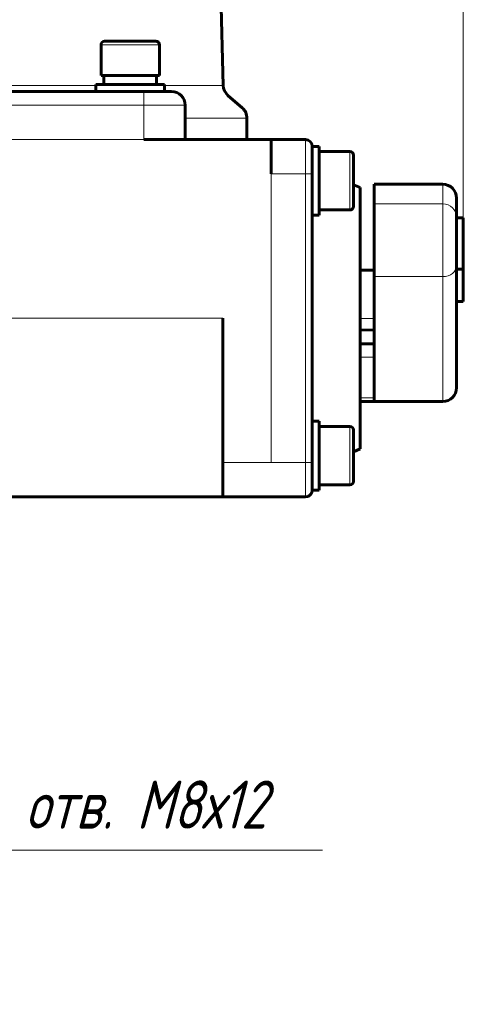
# Model space of a CAD drawing. Header units: millimetres. Extents: x -507 to -8, y -339 to 153.
# Tile 10 of 11: x -73 to -8, y -137 to 7. Entities that reach past the tile are written whole.
import ezdxf

# ---------------------------------------------------------------- set-up
doc = ezdxf.new("R2010")
doc.units = ezdxf.units.MM
for name, pattern in [('K5LT32768', [0]), ('K5LT32769', [0]), ('K5LT_THIN', [0])]:
    doc.linetypes.add(name, pattern=pattern)
doc.layers.add('Системный слой', color=7, linetype='Continuous')
doc.styles.add('KDIMTEXTSTYLE', font='GOST_AU.SHX', dxfattribs={"width": 0.96, "oblique": 15, "height": 5})
doc.styles.add('KTEXTSTYLE', font='GOST_AU.SHX', dxfattribs={"width": 0.96, "height": 5})
doc.dimstyles.new('KDIMSTYLE (1.00)', dxfattribs={"dimtxt": 5, "dimasz": 1, "dimexe": 2, "dimexo": 0, "dimgap": 1, "dimtad": 1, "dimtxsty": 'KDIMTEXTSTYLE', "dimsah": 1, "dimcen": 0, "dimdle": 1, "dimadec": 0, "dimazin": 0, "dimtfac": 0.667, "dimtmove": 0, "dimatfit": 3, "dimfxl": 1, "dimtvp": 1, "dimtolj": 1, "dimtzin": 0, "dimarcsym": 0})

# ---------------------------------------------------------------- blocks, each defined once
blk = doc.blocks.new('D4')
at = {"color": 7, "linetype": 'K5LT_THIN', "lineweight": 18}
for p, q in [((-131.91, 130.53), (-131.91, 143.57)), ((-7.91, -22.22), (-7.91, 143.57)), ((-7.91, 141.57), (-131.91, 141.57))]:
    blk.add_line(p, q, dxfattribs=at)
blk.add_wipeout([(-76.83, 142.57), (-76.83, 152.56), (-63.54, 152.56), (-63.54, 142.57)])
at = {"color": 7, "insert": (-76.83, 151.72), "char_height": 7, "attachment_point": 1, "style": 'KTEXTSTYLE'}
blk.add_mtext('\\H3.5;\\W0.965;\\Q15;\\Q15;\\H7.00;123', dxfattribs=at)
blk = doc.blocks.new('KDIMARROW_00')
at = {"layer": 'Системный слой', "color": 0, "linetype": 'K5LT_THIN', "lineweight": 18}
blk.add_line((0, 0), (-1, 0), dxfattribs=at)
blk = doc.blocks.new('D13')
at = {"layer": 'Системный слой'}
for points in [[(-100.74, -97.9), (-104.15, -94.19), (-104.19, -95.01), (-104.99, -95.19)], [(-88.82, -107.04), (-93.08, -104.33), (-89.67, -108.05), (-89.63, -107.22)]]:
    blk.add_hatch(color=7, dxfattribs=at).paths.add_polyline_path(points)
at = {"layer": 'Системный слой', "color": 7, "linetype": 'K5LT_THIN', "lineweight": 18}
for p, q in [((-100.74, -97.9), (-106.1, -93.4)), ((-104.15, -94.19), (-104.19, -95.01)), ((-100.74, -97.9), (-104.15, -94.19)), ((-104.19, -95.01), (-104.99, -95.19)), ((-104.99, -95.19), (-100.74, -97.9)), ((-100.74, -97.9), (-93.08, -104.33)), ((-93.08, -104.33), (-89.67, -108.05)), ((-88.82, -107.04), (-93.08, -104.33)), ((-93.08, -104.33), (-87.72, -108.83)), ((-93.08, -104.33), (-81.25, -114.25)), ((-89.67, -108.05), (-89.63, -107.22)), ((-89.63, -107.22), (-88.82, -107.04)), ((-81.25, -114.25), (-28.4, -114.25))]:
    blk.add_line(p, q, dxfattribs=at)
blk.add_wipeout([(-79.25, -113.25), (-79.25, -103.26), (-32.35, -103.26), (-32.35, -113.25)]).dxf.layer = 'Системный слой'
at = {"layer": 'Системный слой', "color": 7, "insert": (-79.25, -104.11), "char_height": 7, "attachment_point": 1, "style": 'KTEXTSTYLE'}
blk.add_mtext('\\H3.5;\\W0.965;\\Q15;\\Q15;\\H7.00;8 отв. М8х12', dxfattribs=at)
blk = doc.blocks.new('KDIMARROW_02')
blk.add_hatch(color=0).paths.add_polyline_path([(4.5, 0), (5, 0.66), (0, 0), (5, -0.66)])
at = {"color": 0, "linetype": 'K5LT_THIN', "lineweight": 18}
for p, q in [((5, 0.66), (0, 0)), ((0, 0), (5, -0.66)), ((0, 0), (7, 0)), ((4.5, 0), (5, 0.66)), ((5, -0.66), (4.5, 0))]:
    blk.add_line(p, q, dxfattribs=at)
at = {"layer": 'Системный слой', "color": 0, "linetype": 'K5LT_THIN', "lineweight": 18}
blk.add_line((0, 0), (-1, 0), dxfattribs=at)
blk = doc.blocks.new('U13')
at = {"color": 7}
dim = blk.add_linear_dim(base=(-7.909, 141.575), p1=(-131.909, 130.534), p2=(-7.909, -22.221), text='\\H5.0;\\W0.925;\\Q0;\\H5.0;\\W0.925;\\Q0;\\Q15;\\H7.00;123\\Q15;\\H5.00;', dimstyle='KDIMSTYLE (1.00)', override={"dimexo": 0, "dimblk1": 'KDIMARROW_00', "dimblk2": 'KDIMARROW_00', "dimse1": 0, "dimse2": 0, "dimclrt": 7, "dimtolj": 1}, dxfattribs=at)
dim.commit()
dim.dimension.update_dxf_attribs({"geometry": 'D4', "text_midpoint": (-69.909, 141.575), "dimtype": 160})

msp = doc.modelspace()

# ---------------------------------------------------------------- linework, layer by layer
at = {"color": 150, "linetype": 'K5LT32769', "lineweight": 60, "true_color": 0x0080ff}
for p, q in [((-45.282, 89.377), (-42.864, -2.955)), ((-60.659, 2.968), (-60.659, -1.532)), ((-52.659, 3.468), (-60.159, 3.468)), ((-54.409, 3.468), (-52.659, 3.468)), ((-52.159, 2.968), (-52.159, -1.532)), ((-61.409, -3.832), (-61.409, -2.832)), ((-51.409, -2.832), (-61.409, -2.832)), ((-52.159, -1.532), (-60.659, -1.532)), ((-60.259, -2.832), (-60.259, -1.532)), ((-52.559, -2.832), (-52.559, -1.532)), ((-51.409, -3.832), (-51.409, -2.832)), ((-54.409, -3.832), (-77.392, -3.832)), ((-50.409, -3.832), (-54.409, -3.832)), ((-42.181, -4.409), (-40.093, -6.234)), ((-48.409, -10.832), (-48.409, -5.832)), ((-39.409, -10.832), (-39.409, -7.74)), ((-35.909, -10.832), (-54.409, -10.832)), ((-30.909, -10.832), (-35.909, -10.832)), ((-35.909, -10.832), (-35.909, -15.832)), ((-29.909, -15.832), (-29.909, -11.832)), ((-28.909, -11.832), (-29.909, -11.832)), ((-28.909, -11.832), (-28.909, -21.832)), ((-24.409, -12.582), (-28.909, -12.582)), ((-29.909, -14.832), (-29.909, -13.296)), ((-23.909, -18.999), (-23.909, -13.082)), ((-23.909, -14.734), (-23.909, -13.082)), ((-29.909, -16.832), (-29.909, -15.832)), ((-29.909, -16.832), (-29.909, -15.832)), ((-29.909, -56.832), (-29.909, -16.832)), ((-29.909, -20.536), (-29.909, -16.832)), ((-22.909, -17.832), (-23.909, -17.403)), ((-22.909, -55.832), (-22.909, -17.832)), ((-20.909, -17.345), (-10.909, -17.345)), ((-20.909, -20.182), (-20.909, -17.345)), ((-23.909, -18.93), (-23.909, -20.582)), ((-8.909, -19.345), (-8.909, -22.221)), ((-24.409, -21.082), (-28.909, -21.082)), ((-20.909, -30.781), (-20.909, -20.182)), ((-28.909, -21.832), (-29.909, -21.832)), ((-8.909, -29.185), (-8.909, -22.119)), ((-8.909, -22.221), (-7.909, -22.221)), ((-7.909, -29.701), (-7.909, -22.221)), ((-22.909, -29.832), (-20.909, -29.832)), ((-8.909, -46.966), (-8.909, -29.185)), ((-8.909, -29.701), (-7.909, -29.701)), ((-7.909, -34.378), (-7.909, -29.701)), ((-20.909, -48.901), (-20.909, -30.781)), ((-8.909, -34.378), (-7.909, -34.378)), ((-42.909, -36.832), (-42.909, -57.832)), ((-20.909, -38.549), (-22.909, -38.539)), ((-22.909, -40.539), (-20.909, -40.549)), ((-20.909, -48.934), (-22.909, -48.934)), ((-20.909, -48.934), (-20.909, -48.901)), ((-20.909, -48.966), (-20.909, -48.934)), ((-20.909, -48.966), (-10.909, -48.966)), ((-28.909, -51.832), (-29.909, -51.832)), ((-28.909, -51.832), (-28.909, -59.931)), ((-24.409, -52.582), (-28.909, -52.582)), ((-29.909, -56.832), (-29.909, -53.128)), ((-23.909, -55.963), (-23.909, -53.082)), ((-22.909, -55.832), (-23.909, -56.261)), ((-29.909, -57.832), (-29.909, -56.832)), ((-23.909, -60.582), (-23.909, -55.963)), ((-42.909, -57.832), (-42.909, -62.832)), ((-29.909, -61.832), (-29.909, -57.832)), ((-28.909, -59.931), (-28.909, -61.832)), ((-23.909, -60.582), (-23.909, -59.078)), ((-24.409, -61.082), (-28.909, -61.082)), ((-42.909, -62.832), (-100.838, -62.832)), ((-42.909, -62.832), (-35.909, -62.832)), ((-35.909, -62.832), (-30.909, -62.832)), ((-28.909, -61.832), (-29.909, -61.832))]:
    msp.add_line(p, q, dxfattribs=at)
at = {"color": 7, "linetype": 'K5LT32768', "lineweight": 18}
for p, q in [((-60.659, 2.968), (-52.159, 2.968)), ((-155.409, -2.955), (-61.409, -2.955)), ((-54.409, -3.832), (-54.409, -5.832)), ((-51.409, -2.955), (-42.864, -2.955)), ((-76.716, -5.832), (-54.409, -5.832)), ((-54.409, -10.832), (-54.409, -5.832)), ((-54.409, -5.832), (-48.409, -5.832)), ((-48.409, -7.74), (-39.409, -7.74)), ((-54.409, -10.832), (-74.335, -10.832)), ((-30.909, -10.832), (-30.909, -15.832)), ((-24.409, -12.582), (-24.409, -19.287)), ((-35.909, -15.832), (-30.909, -15.832)), ((-35.909, -15.832), (-35.909, -57.832)), ((-29.909, -15.832), (-30.909, -15.832)), ((-30.909, -15.832), (-30.909, -57.832)), ((-10.909, -17.345), (-10.909, -20.182)), ((-24.409, -19.287), (-24.409, -21.082)), ((-20.909, -20.182), (-10.909, -20.182)), ((-10.909, -20.182), (-10.909, -30.781)), ((-20.909, -30.781), (-10.909, -30.781)), ((-10.909, -30.781), (-10.909, -48.966)), ((-42.909, -36.832), (-93.621, -36.832)), ((-20.909, -36.877), (-22.909, -36.877)), ((-22.909, -38.443), (-20.909, -38.443)), ((-22.909, -42.512), (-20.909, -42.512)), ((-20.909, -48.407), (-22.909, -48.407)), ((-22.909, -48.901), (-20.909, -48.901)), ((-20.909, -48.934), (-22.909, -48.934)), ((-24.409, -52.582), (-24.409, -55.847)), ((-24.409, -55.847), (-24.409, -60.966)), ((-35.909, -57.832), (-42.909, -57.832)), ((-30.909, -57.832), (-35.909, -57.832)), ((-30.909, -57.832), (-29.909, -57.832)), ((-30.909, -57.832), (-30.909, -62.832)), ((-24.409, -60.966), (-24.409, -61.082))]:
    msp.add_line(p, q, dxfattribs=at)
at = {"color": 150, "linetype": 'K5LT32769', "lineweight": 60, "true_color": 0x0080ff}
for centre, radius, start, end in [((-60.159, 2.968), 0.5, 90, 180), ((-52.659, 2.968), 0.5, 0, 90), ((-50.409, -5.832), 2, 0, 90), ((-40.865, -2.903), 2, 181.5, 228.84471), ((-41.409, -7.74), 2, 0, 48.84471), ((-30.909, -11.832), 1, 0, 90), ((-24.409, -13.082), 0.5, 0, 90), ((-10.909, -19.345), 2, 0, 90), ((-24.409, -20.582), 0.5, 270, 0), ((-10.909, -46.966), 2, 270, 0), ((-24.409, -53.082), 0.5, 0, 90), ((-24.409, -60.582), 0.5, 270, 0), ((-30.909, -61.832), 1, 270, 0)]:
    msp.add_arc(centre, radius, start, end, dxfattribs=at)
at = {"color": 7, "linetype": 'K5LT32768', "lineweight": 18}
for centre, major_axis, ratio, start_param, end_param in [((-10.909, -22.119), (-2, 0), 0.9684696, 3.1415927, 4.712389), ((-10.909, -29.185), (2, 0), 0.7979437, 4.712389, 6.2831853)]:
    msp.add_ellipse(centre, major_axis=major_axis, ratio=ratio, start_param=start_param, end_param=end_param, dxfattribs=at)

# ---------------------------------------------------------------- dimensions: what is measured, and where the dimension line sits
at = {"layer": 'Системный слой', "color": 7}
dim = msp.add_diameter_dim_2p(p1=(-100.74, -97.903), p2=(-93.078, -104.33), text='\\H2.5;\\W0.965;\\Q15;\\Q15;\\H7.00;8 отв. М8х12\\Q15;\\H2.50;\\H2.5;\\W0.965;\\Q15;', dimstyle='KDIMSTYLE (1.00)', override={"dimtih": 1, "dimtoh": 1, "dimblk1": 'KDIMARROW_02', "dimblk2": 'KDIMARROW_02', "dimclrt": 7, "dimtmove": 1, "dimatfit": 2, "dimtolj": 1}, dxfattribs=at)
dim.commit()
dim.dimension.update_dxf_attribs({"geometry": 'D13', "text_midpoint": (-79.246, -114.255), "dimtype": 163})

# ---------------------------------------------------------------- next in the draw order: block references
msp.add_blockref('U13', (0, 0))

doc.saveas('drawing.dxf')
